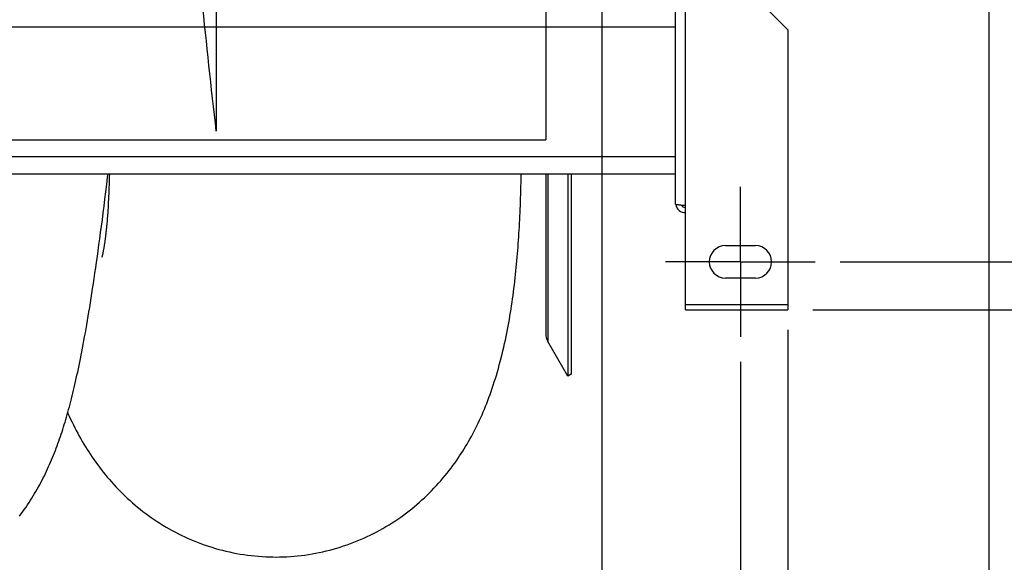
# Model space of a CAD drawing. Extents: x 0 to 594, y 0 to 420.
# Tile 14 of 33: x 343 to 383, y 50 to 71. Entities that reach past the tile are written whole.
import ezdxf

# ---------------------------------------------------------------- set-up
doc = ezdxf.new("R2010")
doc.units = 0
doc.header["$LTSCALE"] = 32.67
doc.linetypes.add('CENTER', pattern=[0.6, 0.375, -0.075, 0.075, -0.075])
doc.layers.get('0').update_dxf_attribs({"linetype": 'CONTINUOUS'})
for name, color, linetype in [('110528_DXF_CONTINUOUS_LINE', 7, 'CONTINUOUS'), ('110528_DXF_DIMENSION', 7, 'CONTINUOUS'), ('110536_DXF_AXIS', 7, 'CONTINUOUS'), ('110536_DXF_CONTINUOUS_LINE', 7, 'CONTINUOUS'), ('110803_DXF_CONTINUOUS_LINE', 7, 'CONTINUOUS'), ('ASE_125_150-15_DXF_DIMENSI', 7, 'CONTINUOUS'), ('HOSE_125_150DXF_CONTINUOUS', 7, 'CONTINUOUS')]:
    doc.layers.add(name, color=color, linetype=linetype)
doc.styles.get("Standard").update_dxf_attribs({"font": 'txt', "width": 0.7})
doc.dimstyles.new('DIMSTYLE_2', dxfattribs={"dimtxt": 3.5, "dimasz": 3, "dimexe": 1.5, "dimexo": 1, "dimgap": 0.875, "dimtad": 1, "dimdec": 3, "dimlfac": 10, "dimtxsty": 'STANDARD', "dimblk": '_ARROW_FILLED', "dimblk1": '_ARROW_FILLED', "dimblk2": '_ARROW_FILLED', "dimcen": 0.09, "dimazin": 3, "dimtp": 1.2, "dimtm": 1.2, "dimtfac": 1, "dimtdec": 3, "dimtofl": 0, "dimtmove": 0, "dimatfit": 3, "dimtolj": 1})
doc.dimstyles.new('DIMSTYLE_3', dxfattribs={"dimtxt": 3.5, "dimasz": 3, "dimexe": 1.5, "dimexo": 1, "dimgap": 0.875, "dimtad": 1, "dimdec": 0, "dimlfac": 10, "dimtxsty": 'STANDARD', "dimblk": '_ARROW_FILLED', "dimblk1": '_ARROW_FILLED', "dimblk2": '_ARROW_FILLED', "dimcen": 0.09, "dimazin": 3, "dimtp": 0.8, "dimtm": 0.8, "dimtfac": 1, "dimtdec": 0, "dimtofl": 0, "dimtmove": 0, "dimatfit": 3, "dimtolj": 1})

# ---------------------------------------------------------------- blocks, each defined once
blk = doc.blocks.new('_ARROW_FILLED')
at = {"color": 0, "linetype": 'BYBLOCK'}
blk.add_solid([(0, 0), (-1, 0.167), (-1, -0.167)], dxfattribs=at)
blk = doc.blocks.new('*D3')
at = {"layer": 'ASE_125_150-15_DXF_DIMENSI', "color": 2, "linetype": 'CONTINUOUS'}
for p, q in [((234.927, 57.738), (234.927, 34.588)), ((372.327, 57.738), (372.327, 34.588)), ((234.927, 36.088), (303.627, 36.088)), ((372.327, 36.088), (303.627, 36.088))]:
    blk.add_line(p, q, dxfattribs=at)
at = {"layer": 'ASE_125_150-15_DXF_DIMENSI', "color": 2, "linetype": 'CONTINUOUS', "xscale": 3, "yscale": 3, "zscale": 3, "rotation": 180}
blk.add_blockref('_ARROW_FILLED', (234.927, 36.088), dxfattribs=at)
at = {"layer": 'ASE_125_150-15_DXF_DIMENSI', "color": 2, "linetype": 'CONTINUOUS', "xscale": 3, "yscale": 3, "zscale": 3}
blk.add_blockref('_ARROW_FILLED', (372.327, 36.088), dxfattribs=at)
at = {"layer": 'ASE_125_150-15_DXF_DIMENSI', "color": 2, "linetype": 'CONTINUOUS', "insert": (303.627, 40.463), "char_height": 3.5, "width": 15, "attachment_point": 2}
blk.add_mtext('1374', dxfattribs=at)
blk = doc.blocks.new('*D4')
at = {"layer": 'ASE_125_150-15_DXF_DIMENSI', "color": 2, "linetype": 'CONTINUOUS'}
for p, q in [((233.027, 59.011), (233.027, 24.588)), ((374.227, 59.011), (374.227, 24.588)), ((233.027, 26.088), (303.627, 26.088)), ((374.227, 26.088), (303.627, 26.088))]:
    blk.add_line(p, q, dxfattribs=at)
at = {"layer": 'ASE_125_150-15_DXF_DIMENSI', "color": 2, "linetype": 'CONTINUOUS', "xscale": 3, "yscale": 3, "zscale": 3, "rotation": 180}
blk.add_blockref('_ARROW_FILLED', (233.027, 26.088), dxfattribs=at)
at = {"layer": 'ASE_125_150-15_DXF_DIMENSI', "color": 2, "linetype": 'CONTINUOUS', "xscale": 3, "yscale": 3, "zscale": 3}
blk.add_blockref('_ARROW_FILLED', (374.227, 26.088), dxfattribs=at)
at = {"layer": 'ASE_125_150-15_DXF_DIMENSI', "color": 2, "linetype": 'CONTINUOUS', "insert": (303.627, 30.463), "char_height": 3.5, "width": 14.25, "attachment_point": 2}
blk.add_mtext('1412', dxfattribs=at)
blk = doc.blocks.new('*D5')
at = {"layer": 'ASE_125_150-15_DXF_DIMENSI', "color": 2, "linetype": 'CONTINUOUS'}
for p, q in [((375.227, 114.664), (405.777, 114.664)), ((404.277, 114.664), (404.277, 87.238)), ((404.277, 59.811), (404.277, 87.238)), ((375.227, 59.811), (405.777, 59.811))]:
    blk.add_line(p, q, dxfattribs=at)
at = {"layer": 'ASE_125_150-15_DXF_DIMENSI', "color": 2, "linetype": 'CONTINUOUS', "xscale": 3, "yscale": 3, "zscale": 3}
for p, rotation in [((404.277, 114.664), 90), ((404.277, 59.811), 270)]:
    blk.add_blockref('_ARROW_FILLED', p, dxfattribs=dict(at, rotation=rotation))
at = {"layer": 'ASE_125_150-15_DXF_DIMENSI', "color": 2, "linetype": 'CONTINUOUS', "insert": (399.902, 87.238), "char_height": 3.5, "width": 12, "attachment_point": 2, "rotation": 90}
blk.add_mtext('549', dxfattribs=at)
blk = doc.blocks.new('*D6')
at = {"layer": 'ASE_125_150-15_DXF_DIMENSI', "color": 2, "linetype": 'CONTINUOUS'}
for p, q in [((376.327, 112.738), (395.777, 112.738)), ((394.277, 112.738), (394.277, 87.238)), ((394.277, 61.738), (394.277, 87.238)), ((376.327, 61.738), (395.777, 61.738))]:
    blk.add_line(p, q, dxfattribs=at)
at = {"layer": 'ASE_125_150-15_DXF_DIMENSI', "color": 2, "linetype": 'CONTINUOUS', "xscale": 3, "yscale": 3, "zscale": 3}
for p, rotation in [((394.277, 112.738), 90), ((394.277, 61.738), 270)]:
    blk.add_blockref('_ARROW_FILLED', p, dxfattribs=dict(at, rotation=rotation))
at = {"layer": 'ASE_125_150-15_DXF_DIMENSI', "color": 2, "linetype": 'CONTINUOUS', "insert": (389.902, 87.238), "char_height": 3.5, "width": 10.875, "attachment_point": 2, "rotation": 90}
blk.add_mtext('510', dxfattribs=at)
blk = doc.blocks.new('*D7')
at = {"layer": 'ASE_125_150-15_DXF_DIMENSI', "color": 2, "linetype": 'CONTINUOUS'}
for p, q in [((230.677, 78.363), (230.677, 14.588)), ((382.277, 73.18), (382.277, 14.588)), ((230.677, 16.088), (306.477, 16.088)), ((382.277, 16.088), (306.477, 16.088))]:
    blk.add_line(p, q, dxfattribs=at)
at = {"layer": 'ASE_125_150-15_DXF_DIMENSI', "color": 2, "linetype": 'CONTINUOUS', "xscale": 3, "yscale": 3, "zscale": 3, "rotation": 180}
blk.add_blockref('_ARROW_FILLED', (230.677, 16.088), dxfattribs=at)
at = {"layer": 'ASE_125_150-15_DXF_DIMENSI', "color": 2, "linetype": 'CONTINUOUS', "xscale": 3, "yscale": 3, "zscale": 3}
blk.add_blockref('_ARROW_FILLED', (382.277, 16.088), dxfattribs=at)
at = {"layer": 'ASE_125_150-15_DXF_DIMENSI', "color": 2, "linetype": 'CONTINUOUS', "insert": (306.477, 20.463), "char_height": 3.5, "width": 13.875, "attachment_point": 2}
blk.add_mtext('1516', dxfattribs=at)

msp = doc.modelspace()

# ---------------------------------------------------------------- linework, layer by layer
at = {"layer": '110528_DXF_CONTINUOUS_LINE', "color": 7, "linetype": 'CONTINUOUS'}
for p, q in [((364.52491, 65.24741), (364.52491, 58.87171)), ((365.41103, 65.24741), (365.41103, 57.16274)), ((365.41103, 57.16274), (364.61199, 58.54671)), ((365.54093, 57.23774), (365.41103, 57.16274))]:
    msp.add_line(p, q, dxfattribs=at)
at = {"layer": '110528_DXF_CONTINUOUS_LINE', "color": 9, "linetype": 'CONTINUOUS'}
msp.add_line((364.61199, 65.24741), (364.61199, 58.54671), dxfattribs=at)
at = {"layer": '110528_DXF_CONTINUOUS_LINE', "color": 3, "linetype": 'CONTINUOUS'}
msp.add_line((365.54093, 65.24741), (365.54093, 57.23774), dxfattribs=at)
at = {"layer": '110528_DXF_CONTINUOUS_LINE', "color": 7, "linetype": 'CONTINUOUS'}
msp.add_arc((365.17491, 58.87171), 0.65, 180, 210, dxfattribs=at)
at = {"layer": '110528_DXF_DIMENSION', "color": 2, "linetype": 'CONTINUOUS'}
msp.add_line((366.77266, 128.48716), (366.77266, 45.98831), dxfattribs=at)
at = {"layer": '110536_DXF_AXIS', "color": 7, "linetype": 'CENTER'}
for q in [(372.32716, 64.73775), (369.32715, 61.73774), (375.32717, 61.73774), (372.32716, 58.73773)]:
    msp.add_line((372.32716, 61.73774), q, dxfattribs=at)
at = {"layer": '110536_DXF_CONTINUOUS_LINE', "color": 3, "linetype": 'CONTINUOUS'}
for p, q in [((369.72716, 64.04569), (369.72716, 99.73774)), ((374.22716, 71.03243), (371.22716, 74.03243)), ((374.22716, 71.03243), (374.22716, 59.81107)), ((370.12716, 59.81107), (370.12716, 63.98548)), ((371.72716, 62.38774), (372.92716, 62.38774)), ((372.92716, 61.08774), (371.72716, 61.08774)), ((370.12716, 59.81108), (374.22716, 59.81108))]:
    msp.add_line(p, q, dxfattribs=at)
at = {"layer": '110536_DXF_CONTINUOUS_LINE', "color": 9, "linetype": 'CONTINUOUS'}
for p, q in [((370.12716, 63.98548), (370.12716, 74.22639)), ((374.22716, 60.01108), (370.12716, 60.01108))]:
    msp.add_line(p, q, dxfattribs=at)
at = {"layer": '110536_DXF_CONTINUOUS_LINE', "color": 3, "linetype": 'CONTINUOUS'}
for centre, radius, start, end in [((370.1186, 64.10307), 0.39145, 189.344646, 190.109154), ((371.72716, 61.73774), 0.65, 90, 270), ((372.92716, 61.73774), 0.65, 270, 90)]:
    msp.add_arc(centre, radius, start, end, dxfattribs=at)
for points, knots in [([(370.12716, 63.98548), (370.07612, 63.99037), (370.00197, 63.99746), (369.90776, 64.00756), (369.84773, 64.01494), (369.79897, 64.02193), (369.76124, 64.02949), (369.73997, 64.03507), (369.72716, 64.0421), (369.72716, 64.04569)], [0, 0, 0, 0, 0.37771184, 0.54853637, 0.69852876, 0.82207755, 0.91471109, 0.97358369, 1, 1, 1, 1]), ([(369.73324, 64.03436), (369.74911, 63.94532), (369.84851, 63.77282), (370.03607, 63.70749), (370.12716, 63.70749)], [0, 0, 0, 0, 0.49822857, 1, 1, 1, 1])]:
    msp.add_open_spline(points, degree=3, knots=knots, dxfattribs=at)
at = {"layer": '110536_DXF_CONTINUOUS_LINE', "color": 7, "linetype": 'CONTINUOUS'}
msp.add_open_spline([(370.12716, 63.90526), (370.09298, 63.90526), (370.02359, 63.92313), (369.97234, 63.97332), (369.95491, 64.00253)], degree=3, knots=[0, 0, 0, 0, 0.50119096, 1, 1, 1, 1], dxfattribs=at)
at = {"layer": '110803_DXF_CONTINUOUS_LINE', "color": 9, "linetype": 'CONTINUOUS'}
for p, q in [((369.72716, 71.13774), (237.52716, 71.13774)), ((369.72716, 65.94741), (237.52716, 65.94741))]:
    msp.add_line(p, q, dxfattribs=at)
at = {"layer": '110803_DXF_CONTINUOUS_LINE', "color": 7, "linetype": 'CONTINUOUS'}
msp.add_line((369.72716, 65.24741), (237.52716, 65.24741), dxfattribs=at)
at = {"layer": 'HOSE_125_150DXF_CONTINUOUS', "color": 9, "linetype": 'CONTINUOUS'}
for p, q in [((364.52491, 109.60274), (364.52491, 66.63157)), ((351.32491, 87.23774), (351.32491, 66.96963)), ((242.52491, 66.63157), (364.52491, 66.63157))]:
    msp.add_line(p, q, dxfattribs=at)
at = {"layer": 'HOSE_125_150DXF_CONTINUOUS', "color": 7, "linetype": 'CONTINUOUS'}
for p, q in [((346.96374, 63.57319), (346.95682, 63.48143)), ((346.97988, 63.81051), (346.97343, 63.7116)), ((346.98618, 63.91203), (346.97988, 63.81051)), ((346.74502, 61.94059), (346.74248, 61.93106))]:
    msp.add_line(p, q, dxfattribs=at)
for points in [[(343.4398, 51.55431), (343.50776, 51.64487), (343.5738, 51.73509), (343.63801, 51.82503), (343.70056, 51.91482), (343.76149, 52.00443), (343.82084, 52.09385), (343.87876, 52.18325), (343.93532, 52.27264), (343.99051, 52.36199), (344.04447, 52.45142), (344.09724, 52.54097), (344.14884, 52.6306), (344.19929, 52.72032), (344.24863, 52.81015), (344.29689, 52.90007), (344.34411, 52.99011), (344.3903, 53.08027), (344.43551, 53.17056), (344.47977, 53.261), (344.52311, 53.35161), (344.56555, 53.4424), (344.60712, 53.53338), (344.64786, 53.62456), (344.68778, 53.71597), (344.7269, 53.80757), (344.76524, 53.89938), (344.80283, 53.99142), (344.8397, 54.0837), (344.87585, 54.17622), (344.91134, 54.26903), (344.94617, 54.36214), (344.98038, 54.45556), (345.01398, 54.54933), (345.04702, 54.64349), (345.0795, 54.73804), (345.11145, 54.83304), (345.14294, 54.92859), (345.17396, 55.02472), (345.20456, 55.12147), (345.23477, 55.21898), (345.26462, 55.31728), (345.29414, 55.41642), (345.32337, 55.51658), (345.35234, 55.61781), (345.38106, 55.72013), (345.40958, 55.82375), (345.43792, 55.9287), (345.46609, 56.03503), (345.49413, 56.14289), (345.52206, 56.25236), (345.54989, 56.36348), (345.57764, 56.47637), (345.60532, 56.59109), (345.63295, 56.70769), (345.66054, 56.82629), (345.68812, 56.94697), (345.71568, 57.06976), (345.74324, 57.19475), (345.7708, 57.32197), (345.79837, 57.45149), (345.82598, 57.58346), (345.85364, 57.71791), (345.88134, 57.85492), (345.90912, 57.99463), (345.93698, 58.13709), (345.96492, 58.28237), (345.99297, 58.43061), (346.02113, 58.58188), (346.0494, 58.73623), (346.07779, 58.89377), (346.10632, 59.05456), (346.13498, 59.21868), (346.16378, 59.38626), (346.19274, 59.55731), (346.22185, 59.73197), (346.25118, 59.91056), (346.28071, 60.09316), (346.31046, 60.27984), (346.34047, 60.47096), (346.37074, 60.66662), (346.40129, 60.86688), (346.43214, 61.07213), (346.46331, 61.28249), (346.4948, 61.49801), (346.52662, 61.71895), (346.55879, 61.94542), (346.59129, 62.17751), (346.62416, 62.41536), (346.65737, 62.65907), (346.69095, 62.90874), (346.7249, 63.16456), (346.75924, 63.42676), (346.79396, 63.69529), (346.829, 63.96989), (346.86443, 64.25103), (346.90018, 64.5384), (346.93606, 64.8304), (346.97207, 65.12709), (346.9865, 65.24741)], [(347.04098, 65.24741), (347.03795, 65.13727), (347.03546, 65.05238), (347.0329, 64.96937), (347.03028, 64.8882), (347.02759, 64.80911), (347.02483, 64.73207), (347.02201, 64.65703), (347.01916, 64.58411), (347.01627, 64.51333), (347.01336, 64.44458), (347.01041, 64.37782), (347.00741, 64.313), (347.00438, 64.25009)], [(353.72694, 49.91291), (353.85719, 49.91422), (354.00288, 49.91802), (354.14845, 49.92428), (354.29387, 49.93301), (354.43908, 49.94419), (354.58406, 49.95783), (354.72875, 49.97391), (354.87313, 49.99243), (355.01715, 50.01339), (355.16078, 50.03677), (355.30397, 50.06257), (355.44667, 50.09078), (355.58886, 50.12139), (355.73049, 50.15438), (355.87148, 50.18973), (356.0118, 50.22744), (356.15141, 50.26749), (356.29022, 50.30984), (356.42819, 50.35448), (356.5653, 50.40139), (356.70146, 50.45053), (356.83665, 50.50189), (356.97081, 50.55543), (357.10389, 50.61111), (357.23584, 50.66892), (357.36664, 50.72882), (357.4962, 50.79076), (357.62451, 50.8547), (357.75153, 50.92064), (357.87718, 50.98849), (358.00144, 51.05823), (358.1243, 51.12982), (358.24566, 51.2032), (358.36554, 51.27834), (358.48389, 51.3552), (358.60062, 51.43367), (358.71577, 51.51378), (358.82929, 51.59543), (358.94085, 51.67836), (359.05045, 51.76252), (359.15811, 51.84786), (359.2636, 51.93414), (359.36664, 52.02104), (359.46755, 52.10876), (359.56693, 52.19776), (359.66472, 52.28796), (359.76098, 52.37939), (359.85645, 52.47277), (359.95153, 52.56852), (360.04576, 52.66625), (360.13862, 52.76544), (360.23031, 52.86631), (360.3206, 52.96861), (360.40848, 53.07113), (360.49394, 53.17375), (360.57706, 53.27647), (360.65706, 53.37814), (360.7337, 53.47826), (360.80739, 53.57715), (360.87832, 53.67488), (360.94631, 53.771), (361.01169, 53.8658), (361.07538, 53.96046), (361.13743, 54.05499), (361.19786, 54.14932), (361.25741, 54.24459), (361.31616, 54.34091), (361.37404, 54.43818), (361.43156, 54.53727), (361.4889, 54.63861), (361.54584, 54.74184), (361.60215, 54.84665), (361.65791, 54.95321), (361.71303, 55.06141), (361.76715, 55.17057), (361.82026, 55.28063), (361.87239, 55.39169), (361.92333, 55.50322), (361.97298, 55.61496), (362.0215, 55.7272), (362.06908, 55.84031), (362.11566, 55.95415), (362.16133, 56.06891), (362.20646, 56.18551), (362.25114, 56.30429), (362.29525, 56.425), (362.33878, 56.5477), (362.38178, 56.67258), (362.42419, 56.79957), (362.4659, 56.92833), (362.50681, 57.05856), (362.54707, 57.19072), (362.5869, 57.32558), (362.62651, 57.46407), (362.6656, 57.60536), (362.70364, 57.7476), (362.74062, 57.89077), (362.7766, 58.03495), (362.81118, 58.17839), (362.8443, 58.32043), (362.87618, 58.46173), (362.90691, 58.60248), (362.9365, 58.74273), (362.96499, 58.88233), (362.99239, 59.02117), (363.01865, 59.15892), (363.04389, 59.29585), (363.0683, 59.43274), (363.09191, 59.56979), (363.11468, 59.70675), (363.13668, 59.84382), (363.15791, 59.98087), (363.17839, 60.118), (363.19821, 60.2557), (363.21739, 60.39421), (363.23592, 60.53324), (363.25376, 60.67251), (363.27092, 60.81205), (363.28743, 60.95185), (363.30325, 61.09154), (363.31841, 61.23117), (363.33293, 61.37068), (363.34675, 61.50948), (363.35984, 61.64722), (363.3723, 61.78427), (363.38423, 61.9211), (363.39566, 62.05784), (363.40654, 62.19427), (363.41684, 62.33035), (363.42664, 62.4659), (363.43599, 62.60115), (363.4449, 62.73664), (363.45334, 62.8723), (363.46138, 63.00826), (363.46913, 63.14531), (363.47657, 63.28361), (363.48365, 63.42299), (363.49036, 63.56371), (363.49677, 63.70568), (363.50289, 63.84907), (363.50872, 63.99456), (363.51426, 64.14219), (363.51953, 64.292), (363.52455, 64.44463), (363.52931, 64.60022), (363.5338, 64.75869), (363.53805, 64.92041), (363.54205, 65.08557), (363.54565, 65.24741)], [(347.00438, 64.25009), (346.99832, 64.12988), (346.99529, 64.07252), (346.99226, 64.01697), (346.98922, 63.96359), (346.98618, 63.91203)], [(346.97343, 63.7116), (346.96703, 63.61878), (346.96374, 63.57319)], [(346.9311, 63.17838), (346.92272, 63.09136), (346.91842, 63.04836), (346.91414, 63.00658), (346.90982, 62.96558), (346.90543, 62.92508), (346.90096, 62.88494), (346.89643, 62.8453), (346.89186, 62.80631), (346.88725, 62.76804), (346.88259, 62.73042), (346.87789, 62.69339), (346.87314, 62.65694), (346.86835, 62.62106), (346.86351, 62.58573), (346.8586, 62.55086), (346.85365, 62.51652), (346.84868, 62.48291), (346.84373, 62.45027), (346.83877, 62.41838), (346.83375, 62.38682), (346.82857, 62.35514), (346.82333, 62.3238), (346.81818, 62.2937), (346.81325, 62.26549), (346.80843, 62.23858), (346.80354, 62.21195), (346.79849, 62.18509), (346.79338, 62.15855), (346.78836, 62.13306), (346.78346, 62.10876), (346.77867, 62.0856), (346.77408, 62.06393), (346.7697, 62.04376), (346.76556, 62.02513), (346.76175, 62.00843), (346.75836, 61.99399), (346.75534, 61.98142), (346.75251, 61.96993), (346.74978, 61.95903), (346.74723, 61.94907), (346.74502, 61.94059)], [(346.95682, 63.48143), (346.94972, 63.39181), (346.94613, 63.34804), (346.94247, 63.3048), (346.93877, 63.2624), (346.93501, 63.22058), (346.9311, 63.17838)], [(345.37201, 55.6879), (345.3807, 55.6683), (345.43399, 55.55108), (345.4882, 55.43493), (345.54336, 55.3198), (345.59943, 55.20576), (345.65645, 55.0928), (345.71444, 54.98086), (345.77339, 54.86997), (345.83334, 54.76012), (345.8943, 54.65127), (345.95628, 54.54342), (346.0193, 54.43657), (346.08339, 54.33068), (346.14856, 54.22575), (346.21478, 54.12186), (346.28211, 54.01889), (346.35075, 53.9166), (346.4207, 53.81502), (346.492, 53.71412), (346.56493, 53.61356), (346.63958, 53.5133), (346.71592, 53.41342), (346.7941, 53.31381), (346.87427, 53.21438), (346.95634, 53.11529), (347.04017, 53.01682), (347.12577, 52.91897), (347.21317, 52.8218), (347.30214, 52.7256), (347.39264, 52.63045), (347.48473, 52.53631), (347.57831, 52.44333), (347.67328, 52.35163), (347.76975, 52.26112), (347.86791, 52.17165), (347.96777, 52.08326), (348.06934, 51.99599), (348.17282, 51.9097), (348.27833, 51.82438), (348.38577, 51.74013), (348.49509, 51.65708), (348.60633, 51.57523), (348.71946, 51.49466), (348.83433, 51.41554), (348.95091, 51.3379), (349.06921, 51.26179), (349.1891, 51.18733), (349.31056, 51.11457), (349.43358, 51.04353), (349.55806, 50.97431), (349.68399, 50.90694), (349.81133, 50.84145), (349.94, 50.77793), (350.06994, 50.7164), (350.20116, 50.6569), (350.33353, 50.59949), (350.46702, 50.54421), (350.60161, 50.49108), (350.73723, 50.44013), (350.87383, 50.39139), (351.01141, 50.34489), (351.14987, 50.30066), (351.2892, 50.25871), (351.42935, 50.21908), (351.57026, 50.18178), (351.71189, 50.14683), (351.85419, 50.11426), (351.99712, 50.08408), (352.14061, 50.05631), (352.28464, 50.03096), (352.42915, 50.00804), (352.5741, 49.98758), (352.71945, 49.96956), (352.86513, 49.95402), (353.01111, 49.94095), (353.15735, 49.93036), (353.30379, 49.92227), (353.45037, 49.91667), (353.59708, 49.91357), (353.72694, 49.91291)]]:
    msp.add_lwpolyline(points, dxfattribs=at)
at = {"layer": 'HOSE_125_150DXF_CONTINUOUS', "color": 9, "linetype": 'CONTINUOUS'}
msp.add_open_spline([(351.32491, 66.96963), (351.12039, 68.7227), (350.70806, 72.61852), (350.124, 78.80535), (349.62365, 84.4458), (349.20203, 89.24141), (348.88403, 92.83183), (348.56571, 96.34638), (348.25727, 99.63772), (347.9326, 102.92986), (347.60785, 105.99942), (347.27469, 108.86692), (346.99146, 111.03849), (346.75272, 112.65334), (346.57673, 113.7396), (346.39654, 114.73741), (346.22184, 115.58484), (346.05978, 116.26464), (345.91089, 116.8036), (345.77904, 117.20289), (345.6672, 117.48222), (345.58784, 117.65459), (345.50852, 117.80101), (345.42919, 117.9215), (345.34962, 118.01619), (345.26763, 118.0866), (345.18117, 118.13082), (345.08915, 118.14292), (344.99779, 118.11973), (344.91227, 118.06592), (344.83063, 117.98647), (344.75118, 117.8829), (344.67186, 117.75349), (344.58987, 117.5929), (344.50576, 117.39935), (344.38446, 117.07763), (344.23607, 116.59884), (344.06544, 115.93397), (343.88854, 115.1272), (343.70683, 114.17507), (343.53146, 113.13785), (343.36454, 112.05163), (343.13465, 110.43272), (342.84506, 108.14405), (342.49254, 105.02047), (342.14112, 101.60235), (341.7795, 97.83863), (341.41721, 93.88021), (341.03537, 89.58144), (340.68006, 85.53555), (340.34175, 81.71709), (340.03297, 78.30073), (339.70782, 74.82778), (339.38258, 71.53104), (339.04882, 68.38414), (338.76627, 65.95285), (338.52928, 64.10325), (338.35284, 62.82138), (338.17199, 61.61355), (337.99375, 60.53771), (337.82443, 59.623), (337.6625, 58.84387), (337.49694, 58.15094), (337.34875, 57.62918), (337.22794, 57.27231), (337.14195, 57.04835), (337.05606, 56.85468), (336.96839, 56.6879), (336.87851, 56.54964), (336.78517, 56.44202), (336.6902, 56.36939), (336.59361, 56.3346), (336.4986, 56.33881), (336.40861, 56.37721), (336.32127, 56.44666), (336.23199, 56.54975), (336.14092, 56.68922), (336.04807, 56.86689), (335.95511, 57.08015), (335.82328, 57.43275), (335.66252, 57.96335), (335.47144, 58.73156), (335.27522, 59.66868), (335.09114, 60.68451), (334.92005, 61.7361), (334.75612, 62.83342), (334.58782, 64.05258), (334.35079, 65.89758), (334.04721, 68.50453), (333.69596, 71.83922), (333.33447, 75.53566), (332.97218, 79.44712), (332.59031, 83.71884), (332.21836, 87.95027), (331.84585, 92.17028), (331.48444, 96.18078), (331.10415, 100.2302), (330.724, 104.02558), (330.33414, 107.5719), (330.00233, 110.24867), (329.72156, 112.22381), (329.51554, 113.53258), (329.30484, 114.71575), (329.10688, 115.66909), (328.93141, 116.38408), (328.78263, 116.9043), (328.65073, 117.28737), (328.53868, 117.553), (328.45935, 117.71518), (328.38003, 117.85142), (328.30065, 117.96176), (328.22087, 118.04632), (328.13831, 118.1064), (328.05068, 118.13929), (327.95838, 118.13851), (327.8681, 118.10313), (327.78342, 118.03864), (327.70205, 117.94888), (327.62268, 117.83517), (327.54336, 117.69557), (327.42489, 117.44816), (327.27784, 117.05559), (327.10779, 116.48708), (326.93713, 115.80098), (326.76014, 114.97305), (326.5784, 113.9998), (326.40295, 112.9427), (326.23597, 111.83838), (326.00627, 110.19739), (325.71679, 107.8829), (325.36422, 104.73049), (325.01275, 101.28837), (324.6511, 97.50556), (324.2888, 93.53421), (323.90698, 89.22857), (323.54359, 85.09071), (323.18876, 81.09298), (322.85475, 77.41969), (322.50321, 73.71336), (322.1516, 70.23233), (321.84454, 67.44538), (321.5992, 65.4047), (321.41265, 63.95578), (321.22624, 62.61724), (321.03565, 61.36664), (320.84053, 60.21725), (320.64781, 59.22283), (320.46465, 58.40964), (320.29061, 57.75334), (320.13591, 57.276), (320.00364, 56.95131), (319.91075, 56.75882), (319.8179, 56.6019), (319.72483, 56.48035), (319.63072, 56.39391), (319.53131, 56.3418), (319.42381, 56.33217), (319.31577, 56.37237), (319.21301, 56.45569), (319.11551, 56.57558), (319.02076, 56.72956), (318.9279, 56.91599), (318.8349, 57.13798), (318.69648, 57.52113), (318.52434, 58.11246), (318.32462, 58.95291), (318.12422, 59.95028), (317.91652, 61.13716), (317.70326, 62.51534), (317.50746, 63.92278), (317.33043, 65.29736), (317.10259, 67.17419), (316.81438, 69.76098), (316.46148, 73.21213), (316.10946, 76.89538), (315.74752, 80.85995), (315.38529, 84.94125), (315.00369, 89.28462), (314.63145, 93.4842), (314.25874, 97.56722), (313.89816, 101.34079), (313.51907, 105.04001), (313.19241, 107.93166), (312.92343, 110.06953), (312.73245, 111.47729), (312.53677, 112.79645), (312.33555, 114.01325), (312.13482, 115.08133), (311.93055, 116.01358), (311.74924, 116.69864), (311.59431, 117.17141), (311.49157, 117.43953), (311.39621, 117.64917), (311.31038, 117.80753), (311.22452, 117.93558), (311.1365, 118.03545), (311.04465, 118.10579), (310.94578, 118.14162), (310.84475, 118.13572), (310.74708, 118.0892), (310.65278, 118.00669), (310.55965, 117.88913), (310.4668, 117.73625), (310.37073, 117.54131), (310.27216, 117.3018), (310.12922, 116.89577), (309.96176, 116.30715), (309.77308, 115.50559), (309.58151, 114.55563), (309.3847, 113.43801), (309.18328, 112.15098), (308.98158, 110.72539), (308.68897, 108.46935), (308.34707, 105.48693), (307.94717, 101.61872), (307.55546, 97.53117), (307.1424, 92.99152), (306.72998, 88.32176), (306.30634, 83.5024), (305.88367, 78.77948), (305.43931, 74.03518), (305.03284, 70.01373), (304.66482, 66.72833), (304.40295, 64.60964), (304.1886, 63.03871), (304.0257, 61.92978), (303.85873, 60.88685), (303.69071, 59.93982), (303.52706, 59.11815), (303.36543, 58.40371), (303.20033, 57.7787), (303.05189, 57.31622), (302.93039, 57.00788), (302.84449, 56.8202), (302.75868, 56.6629), (302.67102, 56.53328), (302.58067, 56.43277), (302.48537, 56.36389), (302.38604, 56.33239), (302.29073, 56.34235), (302.20446, 56.38403), (302.12403, 56.44992), (302.04442, 56.5416), (301.96233, 56.66313), (301.87824, 56.81667), (301.75601, 57.08316), (301.60732, 57.49464), (301.43719, 58.08023), (301.26054, 58.80729), (301.07905, 59.67985), (300.89889, 60.6701), (300.72292, 61.74927), (300.54543, 62.94286), (300.36319, 64.27638), (300.10618, 66.30591), (299.77748, 69.18334), (299.41782, 72.67154), (299.06568, 76.326), (298.73081, 79.96624), (298.37782, 83.9221), (298.02521, 87.93214), (297.66307, 92.0363), (297.30164, 96.05094), (296.92135, 100.10726), (296.5494, 103.82902), (296.23077, 106.74666), (295.98555, 108.80871), (295.79898, 110.2761), (295.61255, 111.63426), (295.4219, 112.90615), (295.22668, 114.07842), (295.03011, 115.11622), (294.83868, 115.98557), (294.67614, 116.60805), (294.54052, 117.04321), (294.43977, 117.32544), (294.33919, 117.56614), (294.23876, 117.76514), (294.13831, 117.9226), (294.03723, 118.03882), (293.93378, 118.11441), (293.8403, 118.14083), (293.76735, 118.13575), (293.68922, 118.11204), (293.59079, 118.04431), (293.48163, 117.91858), (293.38566, 117.76525), (293.29856, 117.59401), (293.21918, 117.41207), (293.13973, 117.2043), (293.02301, 116.86133), (292.87659, 116.34958), (292.70569, 115.63865), (292.5344, 114.81324), (292.35714, 113.84609), (292.17515, 112.73486), (291.99427, 111.51471), (291.8178, 110.22143), (291.56984, 108.27118), (291.25715, 105.54783), (290.87553, 101.87735), (290.50519, 98.02917), (290.13372, 93.97417), (289.77148, 89.89995), (289.38986, 85.55691), (289.00849, 81.24773), (288.61702, 76.94925), (288.22716, 72.87465), (287.88047, 69.51893), (287.59289, 66.96597), (287.38807, 65.27036), (287.19849, 63.81342), (287.02209, 62.55393), (286.84131, 61.37027), (286.65538, 60.27365), (286.46983, 59.30469), (286.28082, 58.45028), (286.11341, 57.81566), (285.97104, 57.37061), (285.87242, 57.10255), (285.77632, 56.87967), (285.68345, 56.6997), (285.59059, 56.5552), (285.49541, 56.44382), (285.39578, 56.36687), (285.2872, 56.33097), (285.1767, 56.3455), (285.07152, 56.40708), (284.97001, 56.50986), (284.86945, 56.65364), (284.76904, 56.83884), (284.66503, 57.07355), (284.55831, 57.36054), (284.40357, 57.84502), (284.22884, 58.51846), (284.03549, 59.40768), (283.84377, 60.42393), (283.64683, 61.60702), (283.44526, 62.95821), (283.24346, 64.44444), (282.95158, 66.77604), (282.59801, 69.94485), (282.17572, 74.13013), (281.7521, 78.64685), (281.30552, 83.63196), (280.89893, 88.26399), (280.52071, 92.53986), (280.18662, 96.23966), (279.83495, 99.98749), (279.48326, 103.52288), (279.12246, 106.86313), (278.81622, 109.41554), (278.55834, 111.33001), (278.36761, 112.63002), (278.17229, 113.83258), (277.97947, 114.88091), (277.79625, 115.74693), (277.62185, 116.45585), (277.4672, 116.97884), (277.33556, 117.34222), (277.24259, 117.56353), (277.14971, 117.74924), (277.05687, 117.8994), (276.96366, 118.01427), (276.86728, 118.09577), (276.76348, 118.14068), (276.6526, 118.13764), (276.54609, 118.08593), (276.44752, 117.99552), (276.35257, 117.87082), (276.25974, 117.71318), (276.16684, 117.51999), (276.07073, 117.28355), (275.97207, 117.00164), (275.82996, 116.53775), (275.65604, 115.85522), (275.45583, 114.91598), (275.24829, 113.78651), (275.03513, 112.46459), (274.83462, 111.0727), (274.6486, 109.66725), (274.47099, 108.23262), (274.28864, 106.66626), (274.03371, 104.35138), (273.70698, 101.15686), (273.32624, 97.15598), (272.93473, 92.84271), (272.54296, 88.40932), (272.13037, 83.71437), (271.72777, 79.20959), (271.32459, 74.88109), (270.995, 71.55074), (270.71918, 68.95535), (270.51191, 67.1086), (270.29936, 65.33564), (270.08574, 63.69151), (269.87767, 62.23043), (269.67165, 60.92398), (269.46103, 59.74325), (269.24452, 58.7042), (269.05607, 57.95529), (268.9016, 57.45248), (268.79022, 57.13914), (268.67641, 56.87071), (268.55897, 56.65034), (268.44147, 56.48656), (268.32901, 56.38494), (268.22474, 56.33935), (268.13247, 56.3344), (268.04169, 56.36444), (267.9507, 56.42845), (267.85898, 56.52799), (267.76608, 56.66461), (267.67323, 56.8367), (267.5803, 57.04439), (267.48725, 57.28762), (267.35603, 57.68026), (267.18879, 58.28356), (266.99281, 59.13897), (266.79841, 60.13511), (266.60827, 61.24254), (266.41615, 62.48687), (266.21891, 63.8935), (266.01698, 65.46185), (265.8149, 67.15137), (265.52534, 69.73146), (265.18439, 73.05203), (264.78333, 77.25602), (264.39147, 81.57114), (263.97855, 86.24449), (263.56608, 90.93911), (263.14261, 95.66709), (262.7209, 100.1795), (262.278, 104.58188), (261.90435, 107.91342), (261.60755, 110.25149), (261.41659, 111.64449), (261.22096, 112.94763), (261.01978, 114.1472), (260.81913, 115.19732), (260.61499, 116.11047), (260.43367, 116.77887), (260.27853, 117.23748), (260.17186, 117.50553), (260.06787, 117.7217), (259.96748, 117.88898), (259.86659, 118.01493), (259.76205, 118.1021), (259.6653, 118.13834), (259.58868, 118.13815), (259.51074, 118.11973), (259.41181, 118.05843), (259.30238, 117.93938), (259.19367, 117.77248), (259.0851, 117.55703), (258.97627, 117.29278), (258.86357, 116.96927), (258.74788, 116.58375), (258.58112, 115.94961), (258.39186, 115.0862), (258.18194, 113.96317), (257.97415, 112.70005), (257.76075, 111.24751), (257.5423, 109.60626), (257.32364, 107.81898), (257.09813, 105.83873), (256.86662, 103.67217), (256.55699, 100.61165), (256.17044, 96.53562), (255.71235, 91.4424), (255.22996, 85.95067), (254.89976, 82.21599), (254.72491, 80.28143)], degree=3, knots=[0, 0, 0, 0, 0.0073696, 0.01635708, 0.02594785, 0.03101374, 0.03645843, 0.04099837, 0.04574879, 0.05026162, 0.05481133, 0.05863708, 0.06231527, 0.06395489, 0.06545304, 0.06690991, 0.06818836, 0.06906536, 0.06982747, 0.07052263, 0.07081966, 0.0710834, 0.07131455, 0.07151435, 0.07168483, 0.07182934, 0.07196312, 0.07208445, 0.07220824, 0.07234859, 0.07250155, 0.07268183, 0.07289226, 0.07313453, 0.07343411, 0.07377298, 0.07456973, 0.07552552, 0.07663846, 0.07801788, 0.07957251, 0.08103061, 0.0826065, 0.08639999, 0.09066264, 0.09573162, 0.10074737, 0.1064504, 0.11232907, 0.11876758, 0.12340904, 0.12833554, 0.13309072, 0.13797376, 0.1421678, 0.14630421, 0.14819363, 0.14995387, 0.15170706, 0.15329297, 0.15450704, 0.15559109, 0.15661538, 0.15748132, 0.15785461, 0.15818826, 0.1584827, 0.15873871, 0.15897432, 0.15916975, 0.15933096, 0.15946855, 0.15958908, 0.15971888, 0.15987032, 0.16005135, 0.16028612, 0.16056426, 0.16088753, 0.16125691, 0.16213554, 0.16320052, 0.16456161, 0.16613255, 0.16751086, 0.1690101, 0.17076516, 0.17264965, 0.17677715, 0.18172367, 0.18665053, 0.19228521, 0.19812585, 0.20455826, 0.21002169, 0.21581503, 0.22137196, 0.22700441, 0.23174174, 0.23626866, 0.23826603, 0.24007166, 0.24180045, 0.24328367, 0.24413634, 0.24487388, 0.24554244, 0.24582633, 0.24607718, 0.24629584, 0.24648382, 0.24664359, 0.24677929, 0.246907, 0.24702743, 0.24715578, 0.24730482, 0.24746808, 0.24765994, 0.24788272, 0.2481378, 0.24880461, 0.24963023, 0.25061469, 0.25175582, 0.25316498, 0.25474832, 0.25622993, 0.25782838, 0.26166695, 0.2659689, 0.27107314, 0.2761141, 0.281836, 0.28772438, 0.29416288, 0.29918015, 0.30448255, 0.30956396, 0.31472536, 0.31909142, 0.32127107, 0.32330749, 0.32519126, 0.32691396, 0.32858951, 0.33005886, 0.33114293, 0.33206937, 0.33289338, 0.3332358, 0.33353258, 0.33378507, 0.33399587, 0.33416966, 0.33431492, 0.33445673, 0.33460608, 0.33478399, 0.33500329, 0.33524848, 0.33553759, 0.33587213, 0.33625294, 0.3372381, 0.33844146, 0.33985928, 0.34148515, 0.34347224, 0.34568203, 0.34741836, 0.34925918, 0.35357622, 0.35828605, 0.36374451, 0.36902565, 0.37490896, 0.380853, 0.38723126, 0.39251306, 0.39797256, 0.4030595, 0.40803993, 0.41012302, 0.41205643, 0.41397178, 0.41569123, 0.41720595, 0.41850902, 0.41967572, 0.4201628, 0.42058578, 0.42087395, 0.42112387, 0.42133711, 0.42151636, 0.42167769, 0.42181535, 0.421946, 0.42208879, 0.42225882, 0.42246515, 0.42271276, 0.42300439, 0.42337177, 0.42379354, 0.4248012, 0.42592506, 0.42723142, 0.42884703, 0.43066313, 0.4326706, 0.43485868, 0.44016201, 0.44520465, 0.45109636, 0.45730764, 0.46423826, 0.47067086, 0.47750851, 0.48403763, 0.49056738, 0.49438529, 0.49784146, 0.49948096, 0.50100541, 0.50252137, 0.50389105, 0.5050212, 0.50601939, 0.5069491, 0.50771979, 0.50804568, 0.50833247, 0.50858107, 0.50879306, 0.50898457, 0.50914268, 0.50927868, 0.50940975, 0.50953206, 0.50967386, 0.50984109, 0.51003735, 0.51028519, 0.51057121, 0.51126079, 0.51210944, 0.51311665, 0.51438411, 0.51583033, 0.51731899, 0.5189495, 0.52086887, 0.52293872, 0.52749139, 0.53296133, 0.53758077, 0.54282121, 0.54822535, 0.5541641, 0.55962974, 0.56542888, 0.57099503, 0.57664113, 0.58104637, 0.58324986, 0.58531183, 0.5872227, 0.58897392, 0.59068177, 0.59218465, 0.59338375, 0.59439819, 0.59486975, 0.59528656, 0.59564908, 0.59595831, 0.59621628, 0.59642703, 0.59659826, 0.59674432, 0.59682104, 0.59690088, 0.59708265, 0.59730993, 0.59759269, 0.59783576, 0.59811171, 0.59842112, 0.59876431, 0.59962417, 0.60064244, 0.60181684, 0.60314365, 0.60474776, 0.60651838, 0.60829391, 0.6101978, 0.61472712, 0.61973961, 0.62560633, 0.63086935, 0.63674215, 0.64268535, 0.64907363, 0.65480546, 0.66070793, 0.66616476, 0.66889164, 0.67143516, 0.67329613, 0.67502634, 0.67674539, 0.67829565, 0.67967039, 0.68086433, 0.68194903, 0.68240934, 0.68281494, 0.68314119, 0.68342219, 0.6836597, 0.68385684, 0.68403153, 0.68417921, 0.68432156, 0.68448243, 0.68467901, 0.6849208, 0.68521273, 0.68555741, 0.68599193, 0.68649062, 0.68768049, 0.6888951, 0.69028998, 0.69199818, 0.6939028, 0.69599409, 0.69826077, 0.70371426, 0.70930701, 0.71582506, 0.72265648, 0.73020571, 0.7352405, 0.7405801, 0.74571708, 0.75095831, 0.75541485, 0.75974525, 0.76169188, 0.76348078, 0.76523138, 0.76677872, 0.76793107, 0.76892694, 0.7698266, 0.77020653, 0.7705402, 0.77082839, 0.77107271, 0.77127604, 0.77144359, 0.77159573, 0.77173711, 0.77189199, 0.77207943, 0.77229104, 0.77254442, 0.77284205, 0.77318535, 0.77360965, 0.77408873, 0.77521081, 0.77654914, 0.77809808, 0.78000539, 0.78213977, 0.7839697, 0.78592497, 0.78817576, 0.79055415, 0.79564916, 0.80158387, 0.80733527, 0.81373325, 0.82016763, 0.82701463, 0.83261792, 0.83831952, 0.84098827, 0.84351597, 0.84607903, 0.84844417, 0.85043861, 0.85224113, 0.85396644, 0.85544601, 0.85667225, 0.8571892, 0.85764185, 0.85806021, 0.85840564, 0.85868232, 0.85889898, 0.85902919, 0.85914977, 0.85927588, 0.85942093, 0.85960979, 0.85983801, 0.86010917, 0.86042527, 0.86078743, 0.86119613, 0.86215348, 0.8634, 0.86485968, 0.86639077, 0.86809147, 0.87011673, 0.87232149, 0.87469408, 0.87722151, 0.88316221, 0.88863176, 0.89485494, 0.90125412, 0.90822137, 0.91453289, 0.92107484, 0.92714497, 0.93300771, 0.93507218, 0.93698579, 0.93887849, 0.94057421, 0.94206427, 0.94334196, 0.94448069, 0.94495376, 0.94536285, 0.94568454, 0.94595439, 0.94617586, 0.94635547, 0.94651734, 0.9465939, 0.94667246, 0.94684901, 0.94706903, 0.94734361, 0.94767811, 0.94807515, 0.94853604, 0.94910802, 0.94975538, 0.95127352, 0.9527974, 0.95452554, 0.95661819, 0.95892737, 0.96143886, 0.96413652, 0.96724928, 0.97053677, 0.97698094, 0.98434501, 0.99188933, 1, 1, 1, 1], dxfattribs=at)

# ---------------------------------------------------------------- dimensions: what is measured, and where the dimension line sits
at = {"layer": 'ASE_125_150-15_DXF_DIMENSI', "color": 2, "linetype": 'CONTINUOUS'}
for base, p1, p2, angle, picture, middle in [((404.27716, 114.66439), (374.22716, 59.81108), (374.22716, 114.66439), 90, '*D5', (404.27716, 86.73774)), ((394.27716, 61.73774), (375.32717, 112.73774), (375.32717, 61.73774), 270, '*D6', (394.27716, 86.73773))]:
    dim = msp.add_linear_dim(base=base, p1=p1, p2=p2, angle=angle, dimstyle='DIMSTYLE_3', dxfattribs=at)
    dim.commit()
    dim.dimension.update_dxf_attribs({"geometry": picture, "text_midpoint": middle, "dimtype": 160})
for base, p1, p2, picture, middle in [((382.27716, 16.08773), (230.67716, 79.36274), (382.27716, 74.18004), '*D7', (305.97715, 16.08773)), ((374.22716, 26.08773), (233.02716, 60.01108), (374.22716, 60.01108), '*D4', (303.12717, 26.08773)), ((372.32716, 36.08773), (234.92716, 58.73773), (372.32716, 58.73773), '*D3', (303.12717, 36.08773))]:
    dim = msp.add_linear_dim(base=base, p1=p1, p2=p2, dimstyle='DIMSTYLE_2', dxfattribs=at)
    dim.commit()
    dim.dimension.update_dxf_attribs({"geometry": picture, "text_midpoint": middle, "dimtype": 160})

doc.saveas('drawing.dxf')
